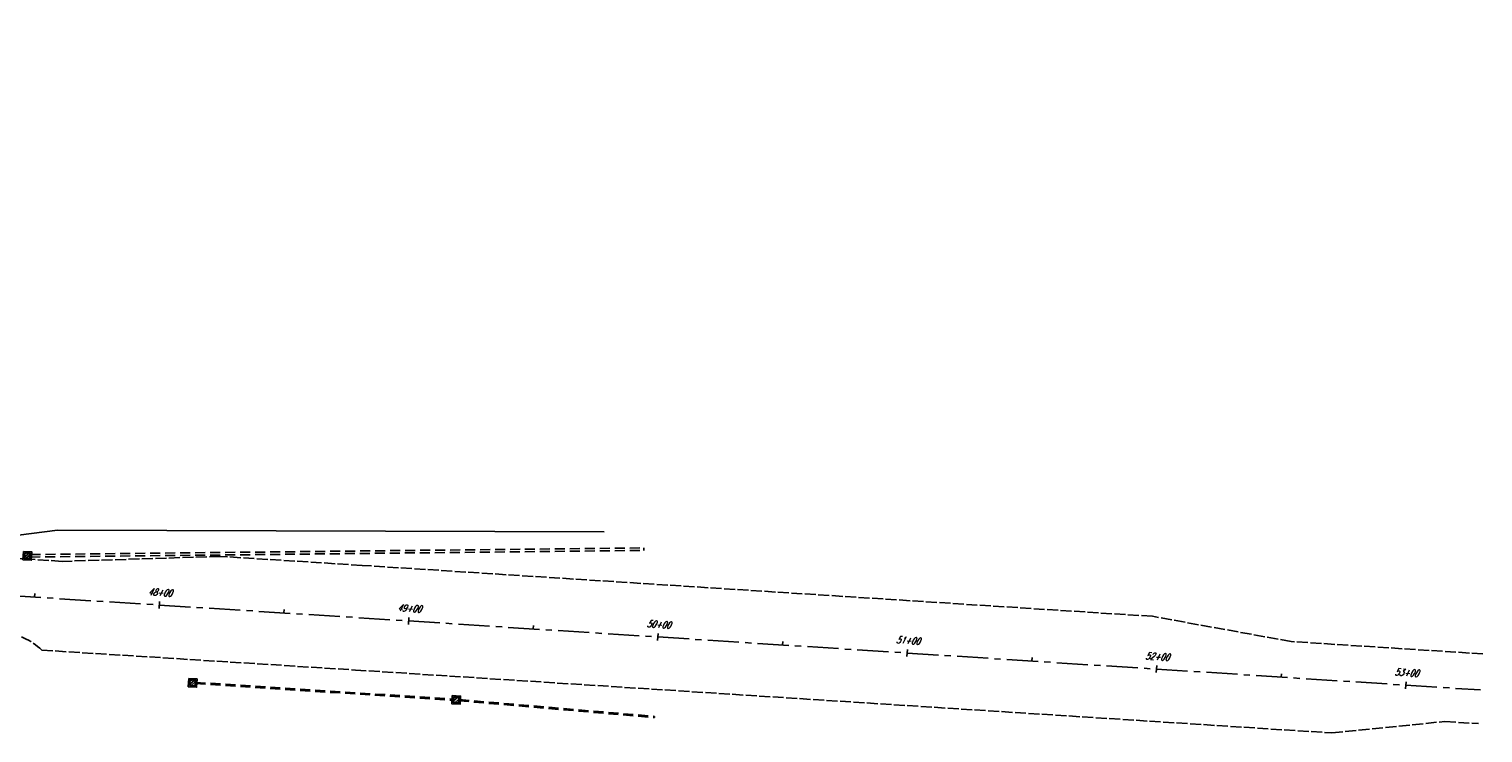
# Model space of a CAD drawing. Extents: x 1880404 to 3762880, y 267072 to 534593.
# Tile 6 of 7: x 1882673 to 1883255, y 268023 to 268305. Entities that reach past the tile are written whole.
import ezdxf
from ezdxf.enums import TextEntityAlignment as Align

# ---------------------------------------------------------------- set-up
doc = ezdxf.new("R2010")
doc.units = 0
doc.header["$LTSCALE"] = 20
doc.header["$MEASUREMENT"] = 0
for name, pattern in [('DR_X_STM (no text)', [0.3, 0.2, -0.1]), ('GE_X_CENTERLINE 2', [1, 0.625, -0.125, 0.125, -0.125]), ('PV_X_EP', [0.27, 0.22, -0.05])]:
    doc.linetypes.add(name, pattern=pattern)
doc.layers.get('0').update_dxf_attribs({"linetype": 'CONTINUOUS', "plot": 0})
for name, color, linetype in [('GE_X_CL_ROAD', 2, 'GE_X_CENTERLINE 2'), ('GE_X_TEXT', 2, 'CONTINUOUS'), ('L5', 124, 'CONTINUOUS'), ('L8', 124, 'DR_X_STM (no text)'), ('PV_X_EOP', 240, 'PV_X_EP'), ('UT_X_WATER', 150, 'UT_X_WATER')]:
    doc.layers.add(name, color=color, linetype=linetype)
doc.styles.add('LINETYPE', font='romans.shx', dxfattribs={"width": 0.9})
doc.styles.add('romans', font='romans.shx', dxfattribs={"width": 0.75, "oblique": 22.5})
doc.linetypes.add('UT_X_WATER', pattern='A,0.25,-0.15,0.25,-0.15,0.25,-0.15,0.25,-0.15,0.25,["W",LINETYPE,S=0.1,R=0,X=0.043,Y=-0.05],-0.2', length=2.05)

# ---------------------------------------------------------------- blocks, each defined once
blk = doc.blocks.new('CBS22B-X')
at = {"color": 8}
for p, q in [((-1.15, -0.61), (0.61, 1.15)), ((-1.15, 0.52), (-0.52, 1.15)), ((-0.55, -1.15), (1.15, 0.55)), ((0.58, -1.15), (1.15, -0.58))]:
    blk.add_line(p, q, dxfattribs=at)
at = {"color": 124}
blk.add_lwpolyline([(-1.67, 1.67), (1.67, 1.67), (1.67, -1.67), (-1.67, -1.67), (-1.67, 1.67)], close=True, dxfattribs=at)
at = {"color": 124, "flags": 128}
blk.add_lwpolyline([(-1.15, 1.15), (1.15, 1.15), (1.15, -1.15), (-1.15, -1.15), (-1.15, 1.15)], close=True, dxfattribs=at)
at = {"color": 8}
for points in [[(-0.4, 1), (-1, 1), (-1, 0.4)], [(1, 0.4), (1, 1), (0.4, 1)], [(-1, -0.4), (-1, -1), (-0.4, -1)], [(0.4, -1), (1, -1), (1, -0.4)]]:
    blk.add_lwpolyline(points, dxfattribs=at)

msp = doc.modelspace()

# ---------------------------------------------------------------- linework, layer by layer
at = {"layer": 'GE_X_CL_ROAD'}
msp.add_lwpolyline([(1881926.78, 268124.85), (1882805.01, 268069.09), (1883254.08, 268040.13)], dxfattribs=at)
at = {"layer": 'GE_X_TEXT'}
for points in [[(1882675.36, 268078.73), (1882675.27, 268077.33)], [(1882725.26, 268075.56), (1882725.08, 268072.76)], [(1882775.16, 268072.39), (1882775.07, 268070.99)], [(1882825.06, 268069.2), (1882824.88, 268066.41)], [(1882874.96, 268065.98), (1882874.87, 268064.59)], [(1882924.85, 268062.77), (1882924.67, 268059.97)], [(1882974.75, 268059.55), (1882974.66, 268058.15)], [(1883024.65, 268056.33), (1883024.47, 268053.53)], [(1883074.54, 268053.11), (1883074.45, 268051.71)], [(1883124.44, 268049.89), (1883124.26, 268047.1)], [(1883174.33, 268046.67), (1883174.24, 268045.28)], [(1883224.23, 268043.45), (1883224.05, 268040.66)]]:
    msp.add_lwpolyline(points, dxfattribs=at)
at = {"layer": 'L8'}
for points in [[(1882673.52, 268093.38), (1882919.11, 268096.05)], [(1882673.59, 268094.39), (1882919.1, 268097.05)], [(1882919.11, 268096.05), (1882919.1, 268097.05)], [(1882739.68, 268042.69), (1882842.89, 268035.98)], [(1882739.71, 268043.19), (1882842.92, 268036.48)], [(1882845.17, 268035.81), (1882923.43, 268029.05)], [(1882845.2, 268036.31), (1882923.47, 268029.55)], [(1882923.43, 268029.05), (1882923.47, 268029.55)]]:
    msp.add_lwpolyline(points, dxfattribs=at)
at = {"layer": 'PV_X_EOP'}
for points in [[(1883255.01, 268054.6), (1883178.31, 268059.54), (1883122.69, 268069.64), (1882806.35, 268090.05), (1882749.65, 268093.65), (1882686.31, 268091.66), (1882663.9, 268093.08), (1882618.42, 268100.98), (1881968.4, 268142.24, -0.296425), (1881949.16, 268156.56), (1881939.94, 268181.46), (1881944.63, 268304.89)], [(1881984.04, 268101.48), (1882025.38, 268099.55), (1882581.75, 268064.23), (1882645.32, 268064.2), (1882662.34, 268063.12, -0.178739), (1882678.17, 268056.1), (1882803.67, 268048.14), (1883194.51, 268022.93), (1883239.79, 268027.52), (1883253.21, 268026.65)]]:
    msp.add_lwpolyline(points, format="xyb", dxfattribs=at)
at = {"layer": 'UT_X_WATER', "flags": 128}
msp.add_lwpolyline([(1882180.43, 268123.02), (1882261.27, 268117.89), (1882307.35, 268114.96), (1882436.74, 268105.59), (1882610.4, 268094.66), (1882684.42, 268104.11), (1882903.28, 268103.44)], dxfattribs=at)

# ---------------------------------------------------------------- block references
at = {"layer": 'L5', "rotation": 356.3507525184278}
for p in [(1882672.41, 268093.87), (1882738.56, 268043.02), (1882844.05, 268036.16)]:
    msp.add_blockref('CBS22B-X', p, dxfattribs=at)

# ---------------------------------------------------------------- texts
at = {"layer": 'GE_X_TEXT', "style": 'romans', "oblique": 22.5, "width": 0.75}
for s, rotation, p in [('48+00', 356.3676, (1882725.35, 268076.96)), ('49+00', 356.30937, (1882825.15, 268070.6)), ('50+00', 356.30937, (1882924.94, 268064.16)), ('51+00', 356.30937, (1883024.74, 268057.73)), ('52+00', 356.30937, (1883124.53, 268051.29)), ('53+00', 356.30937, (1883224.32, 268044.85))]:
    msp.add_text(s, height=2.8, rotation=rotation, dxfattribs=at).set_placement(p, align=Align.BOTTOM_CENTER)

doc.saveas('drawing.dxf')
